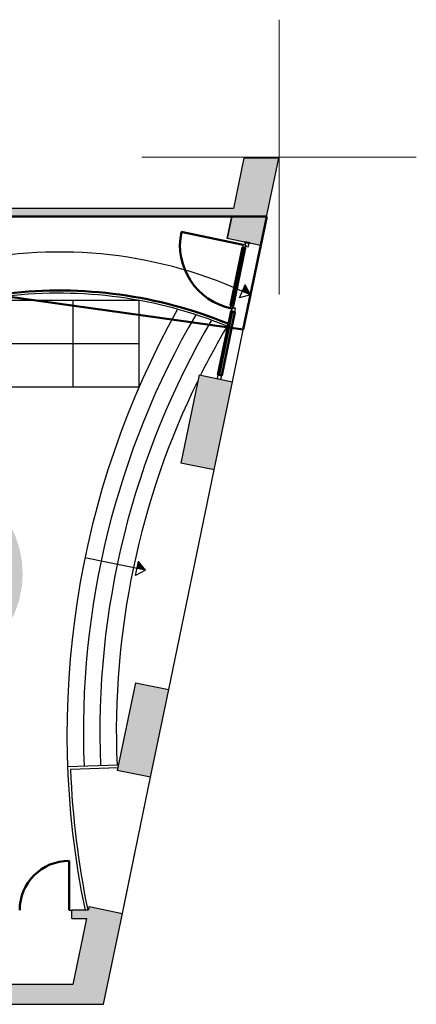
# Model space of a CAD drawing. Header units: metres. Extents: x -1 to 430, y -6 to 34.
# Tile 12 of 12: x 423 to 430, y 13 to 31. Entities that reach past the tile are written whole.
import ezdxf

# ---------------------------------------------------------------- set-up
doc = ezdxf.new("R2010")
doc.units = ezdxf.units.M
doc.linetypes.add('CONTINUA', pattern=[0])
for name, color, linetype, lineweight in [('3D PB MURS', 7, 'CONTINUA', 25), ('3D PB MURS NOUS', 7, 'CONTINUA', 25), ('3D PB PILAR', 7, 'CONTINUA', 25), ('PB ESCALES 2D', 7, 'CONTINUA', 25), ('PB PAVIMENT', 7, 'CONTINUA', 25)]:
    doc.layers.add(name, color=color, linetype=linetype, lineweight=lineweight)

msp = doc.modelspace()

# ---------------------------------------------------------------- hatches: boundary and pattern name
at = {"layer": '3D PB MURS', "linetype": 'CONTINUA', "lineweight": 18, "true_color": 0xa0a0a0, "transparency": 33554687}
for points in [[(426.847, 28.23), (426.544, 26.769), (427.151, 26.643), (427.48, 28.23)], [(426.658, 27.32), (421.137, 27.32), (421.137, 27.171), (421.356, 27.171), (421.356, 27.17), (426.627, 27.17)], [(426.031, 24.292), (425.698, 22.686), (426.305, 22.56), (426.638, 24.166)], [(425.146, 16.969), (425.477, 18.565), (424.87, 18.691), (424.539, 17.095)], [(424.291, 12.84), (424.633, 14.492), (424.026, 14.618), (424.012, 14.551), (424.012, 14.551), (423.981, 14.401), (423.981, 14.401), (423.657, 12.84)], [(423.712, 14.551), (423.712, 14.401), (423.981, 14.401), (424.012, 14.551)], [(400.756, 12.841), (423.657, 12.841), (423.732, 13.201), (400.756, 13.201)]]:
    msp.add_hatch(color=253, dxfattribs=at).paths.add_polyline_path(points)
at = {"layer": 'PB PAVIMENT', "linetype": 'CONTINUA', "lineweight": 25, "transparency": 33554687}
h = msp.add_hatch(color=7, dxfattribs=at)
h.paths.add_polyline_path([(420.1, 22.275), (420.188, 22.32), (420.277, 22.359), (420.368, 22.394), (420.461, 22.425), (420.556, 22.45), (420.651, 22.47), (420.748, 22.486), (420.845, 22.496), (420.943, 22.501), (420.969, 22.501), (420.97, 23.644), (420.736, 23.644), (420.736, 24.204), (421.136, 24.204), (421.136, 25.891), (415.876, 25.891), (415.876, 24.371), (417.775, 24.371), (417.775, 17.496), (420.702, 17.496), (420.702, 18.09), (420.967, 18.09), (420.967, 18.804), (420.943, 18.804), (420.845, 18.809), (420.748, 18.819), (420.651, 18.835), (420.555, 18.855), (420.461, 18.88), (420.368, 18.911), (420.276, 18.946), (420.187, 18.986), (420.1, 19.03), (420.015, 19.079), (419.933, 19.132), (419.853, 19.19), (419.777, 19.252), (419.705, 19.317), (419.635, 19.386), (419.57, 19.459), (419.508, 19.535), (419.451, 19.614), (419.397, 19.696), (419.348, 19.781), (419.342, 19.794), (419.382, 19.816), (419.393, 19.794), (419.515, 19.601), (419.594, 19.506), (419.621, 19.528), (419.624, 19.523), (419.685, 19.454), (419.748, 19.387), (419.816, 19.324), (419.886, 19.264), (419.96, 19.209), (420.036, 19.157), (420.115, 19.109), (420.196, 19.065), (420.28, 19.026), (420.365, 18.991), (420.452, 18.961), (420.541, 18.935), (420.631, 18.914), (420.721, 18.898), (420.813, 18.886), (420.905, 18.879), (420.972, 18.878), (420.972, 22.423), (420.914, 22.422), (420.822, 22.415), (420.731, 22.403), (420.662, 22.391), (420.656, 22.421), (420.726, 22.433), (420.721, 22.454), (420.563, 22.421), (420.47, 22.396), (420.378, 22.366), (420.288, 22.332), (420.2, 22.292), (420.115, 22.249), (420.031, 22.201), (419.951, 22.148), (419.873, 22.092), (419.798, 22.031), (419.726, 21.967), (419.658, 21.899), (419.594, 21.827), (419.533, 21.752), (419.477, 21.674), (419.424, 21.594), (419.376, 21.51), (419.368, 21.495), (419.342, 21.509), (419.35, 21.525), (419.399, 21.609), (419.452, 21.691), (419.51, 21.77), (419.571, 21.847), (419.637, 21.919), (419.706, 21.988), (419.778, 22.054), (419.854, 22.115), (419.934, 22.173), (420.016, 22.226)])
h.paths.add_polyline_path([(422.686, 21.352), (422.644, 21.442), (422.617, 21.496), (422.615, 21.495), (422.608, 21.51), (422.56, 21.594), (422.507, 21.674), (422.451, 21.752), (422.39, 21.827), (422.326, 21.899), (422.308, 21.884), (422.386, 21.791), (422.363, 21.773), (422.312, 21.833), (422.249, 21.9), (422.183, 21.964), (422.113, 22.024), (422.04, 22.081), (421.964, 22.134), (421.886, 22.182), (421.805, 22.227), (421.722, 22.267), (421.637, 22.303), (421.55, 22.334), (421.462, 22.361), (421.372, 22.383), (421.282, 22.4), (421.19, 22.413), (421.098, 22.421), (421.032, 22.423), (421.032, 18.879), (421.089, 18.88), (421.181, 18.888), (421.273, 18.901), (421.322, 18.91), (421.327, 18.882), (421.426, 18.905), (421.533, 18.932), (421.647, 18.974), (421.749, 19.015), (421.858, 19.071), (421.953, 19.124), (422.055, 19.194), (422.142, 19.258), (422.234, 19.342), (422.312, 19.415), (422.394, 19.511), (422.461, 19.592), (422.531, 19.7), (422.586, 19.786), (422.644, 19.906), (422.686, 19.995), (422.73, 20.127), (422.758, 20.215), (422.788, 20.367), (422.802, 20.443), (422.817, 20.674), (422.802, 20.905), (422.788, 20.98), (422.758, 21.132), (422.73, 21.22)])
h.paths.add_polyline_path([(419.192, 20.391), (419.207, 20.312), (419.195, 20.357)], flags=16)
h.paths.add_polyline_path([(419.195, 20.991), (419.207, 21.036), (419.192, 20.957)], flags=16)

# ---------------------------------------------------------------- linework, layer by layer
at = {"layer": '3D PB MURS', "color": 7, "linetype": 'CONTINUA', "lineweight": 25, "transparency": 33554687}
for p, q in [((426.847, 28.23), (426.658, 27.32)), ((427.48, 28.23), (426.847, 28.23)), ((427.151, 26.643), (427.48, 28.23)), ((426.658, 27.32), (421.287, 27.32)), ((421.356, 27.17), (426.627, 27.17)), ((426.627, 27.17), (426.544, 26.769)), ((427.151, 26.643), (426.544, 26.769)), ((426.638, 24.166), (427.151, 26.643)), ((426.638, 24.166), (427.151, 26.643)), ((426.031, 24.292), (425.698, 22.686)), ((426.031, 24.292), (426.638, 24.166)), ((426.305, 22.56), (426.638, 24.166)), ((426.305, 22.56), (425.698, 22.686)), ((425.477, 18.565), (426.305, 22.56)), ((425.477, 18.565), (426.305, 22.56)), ((424.87, 18.691), (424.539, 17.095)), ((424.87, 18.691), (425.477, 18.565)), ((425.146, 16.969), (425.477, 18.565)), ((425.146, 16.969), (424.539, 17.095)), ((424.633, 14.492), (425.146, 16.969)), ((424.658, 14.613), (425.146, 16.969)), ((423.662, 14.551), (423.712, 14.551)), ((423.712, 14.401), (423.712, 14.551)), ((424.012, 14.551), (423.712, 14.551)), ((424.026, 14.618), (424.012, 14.551)), ((424.026, 14.618), (424.633, 14.492)), ((423.712, 14.401), (423.981, 14.401)), ((423.981, 14.401), (423.732, 13.201)), ((424.291, 12.84), (424.633, 14.492)), ((423.732, 13.201), (417.817, 13.201)), ((400.927, 12.841), (423.657, 12.841)), ((423.657, 12.841), (423.657, 12.84)), ((423.657, 12.84), (424.291, 12.84))]:
    msp.add_line(p, q, dxfattribs=at)
at = {"layer": '3D PB MURS', "color": 202, "linetype": 'CONTINUA', "lineweight": 50, "transparency": 33554687}
msp.add_line((423.662, 14.551), (423.662, 15.451), dxfattribs=at)
msp.add_arc((423.662, 14.551), 0.9, 90, 180, dxfattribs=at)
at = {"layer": '3D PB MURS NOUS', "color": 4, "linetype": 'CONTINUA', "lineweight": 50, "transparency": 33554687}
for p, q in [((426.833, 26.658), (425.706, 26.892)), ((426.955, 26.684), (426.857, 26.704)), ((426.955, 26.684), (426.857, 26.704)), ((426.955, 26.684), (426.955, 26.684))]:
    msp.add_line(p, q, dxfattribs=at)
at = {"layer": '3D PB MURS NOUS', "color": 7, "linetype": 'CONTINUA', "lineweight": 25, "transparency": 33554687}
for p, q in [((426.628, 25.547), (426.847, 26.604)), ((426.407, 24.285), (426.646, 25.44))]:
    msp.add_line(p, q, dxfattribs=at)
for points in [[(426.881, 26.648), (426.877, 26.629), (426.926, 26.618), (426.941, 26.687), (426.872, 26.701), (426.862, 26.652), (426.881, 26.648)], [(426.871, 26.599), (426.881, 26.648), (426.862, 26.652), (426.833, 26.658), (426.822, 26.609), (426.871, 26.599)], [(426.622, 25.497), (426.642, 25.493), (426.652, 25.542), (426.603, 25.552), (426.593, 25.503), (426.622, 25.497)], [(426.642, 25.493), (426.622, 25.497), (426.612, 25.447), (426.681, 25.433), (426.695, 25.501), (426.646, 25.511), (426.642, 25.493)], [(426.695, 25.502), (426.661, 25.509), (426.626, 25.516), (426.661, 25.509), (426.695, 25.502)], [(426.427, 24.21), (426.441, 24.278), (426.373, 24.292), (426.359, 24.224), (426.427, 24.21)]]:
    msp.add_lwpolyline(points, close=True, dxfattribs=at)
at = {"layer": '3D PB MURS NOUS', "color": 4, "linetype": 'CONTINUA', "lineweight": 50, "transparency": 33554687}
for points in [[(426.652, 25.542), (426.871, 26.599), (426.822, 26.609), (426.603, 25.552), (426.652, 25.542)], [(426.441, 24.278), (426.681, 25.433), (426.612, 25.447), (426.373, 24.292), (426.441, 24.278)]]:
    msp.add_lwpolyline(points, close=True, dxfattribs=at)
msp.add_arc((426.862, 26.652), 1.18, 168.2918, 258.2918, dxfattribs=at)
at = {"layer": '3D PB PILAR', "color": 202, "linetype": 'CONTINUA', "lineweight": 50, "transparency": 33554687}
for p, q in [((427.262, 27.172), (422.536, 27.17)), ((426.834, 25.115), (427.262, 27.172)), ((422.537, 25.719), (426.834, 25.115))]:
    msp.add_line(p, q, dxfattribs=at)
at = {"layer": '3D PB PILAR', "color": 7, "linetype": 'CONTINUA', "lineweight": 25, "transparency": 33554687}
for p, q in [((426.627, 27.17), (422.536, 27.17)), ((426.544, 26.769), (426.627, 27.17)), ((427.151, 26.643), (426.544, 26.769)), ((426.834, 25.115), (427.151, 26.643)), ((422.741, 25.791), (422.945, 25.807)), ((422.945, 25.807), (423.15, 25.818)), ((423.15, 25.818), (423.355, 25.824)), ((423.355, 25.824), (423.56, 25.824)), ((423.56, 25.824), (423.765, 25.82)), ((423.765, 25.82), (423.97, 25.81)), ((423.97, 25.81), (424.175, 25.795)), ((424.175, 25.795), (424.379, 25.775)), ((424.379, 25.775), (424.582, 25.75)), ((424.582, 25.75), (424.785, 25.72)), ((424.785, 25.72), (424.987, 25.685)), ((424.987, 25.685), (425.188, 25.644)), ((425.188, 25.644), (425.388, 25.599)), ((425.388, 25.599), (425.587, 25.548)), ((425.587, 25.548), (425.785, 25.493)), ((425.785, 25.493), (425.981, 25.432)), ((425.981, 25.432), (426.175, 25.367)), ((426.175, 25.367), (426.246, 25.341)), ((426.246, 25.341), (426.559, 25.222)), ((426.559, 25.222), (426.54, 25.176)), ((426.54, 25.176), (426.834, 25.115))]:
    msp.add_line(p, q, dxfattribs=at)
at = {"layer": '3D PB PILAR', "color": 202, "linetype": 'CONTINUA', "lineweight": 50, "transparency": 33554687}
msp.add_arc((423.482, 17.671), 8.154, 67.8293, 96.6548, dxfattribs=at)
at = {"layer": 'PB ESCALES 2D', "color": 52, "linetype": 'CONTINUA', "lineweight": 13, "transparency": 33554687}
for p, q in [((427.486, 30.752), (427.486, 25.752)), ((424.986, 28.252), (429.986, 28.252))]:
    msp.add_line(p, q, dxfattribs=at)
at = {"layer": 'PB ESCALES 2D', "color": 7, "linetype": 'CONTINUA', "lineweight": 25, "transparency": 33554687}
for p, q in [((426.765, 25.689), (426.868, 25.927)), ((426.964, 25.744), (426.868, 25.927)), ((424.937, 25.645), (422.536, 25.645)), ((423.737, 24.071), (423.737, 25.645)), ((424.937, 24.071), (424.937, 25.645)), ((426.964, 25.744), (426.765, 25.689)), ((426.54, 25.177), (426.559, 25.223)), ((426.54, 25.177), (426.834, 25.116)), ((424.937, 24.858), (422.536, 24.858)), ((422.536, 24.071), (424.937, 24.071)), ((425.056, 20.735), (423.951, 20.964)), ((424.874, 20.638), (424.923, 20.893)), ((425.056, 20.735), (424.923, 20.893)), ((425.056, 20.735), (424.874, 20.638)), ((424.559, 17.193), (423.635, 17.158)), ((424.561, 17.143), (423.687, 17.109))]:
    msp.add_line(p, q, dxfattribs=at)
for centre, radius, start, end in [((423.485, 18.397), 8.129, 64.6624, 102.3493), ((423.485, 17.697), 8.129, 67.7828, 97.0562), ((423.485, 18.397), 8.139, 64.7556, 65.7948), ((423.485, 18.397), 8.149, 64.8484, 65.7959), ((423.485, 18.397), 8.159, 64.9408, 65.7969), ((423.485, 18.397), 8.169, 65.0327, 65.7979), ((423.485, 18.397), 8.179, 65.1243, 65.7989), ((423.485, 18.397), 8.189, 65.2154, 65.7999), ((423.485, 18.397), 8.199, 65.3061, 65.8009), ((423.485, 18.397), 8.209, 65.3964, 65.8019), ((423.485, 18.397), 8.219, 65.4863, 65.8029), ((423.485, 18.397), 8.229, 65.5757, 65.804), ((423.485, 18.397), 8.239, 65.6649, 65.805), ((423.485, 18.397), 8.249, 65.7536, 65.806), ((423.485, 17.697), 8.079, 67.7828, 96.7429), ((439.433, 17.761), 15.81, 150.7573, 191.7158), ((439.029, 17.795), 15.107, 149.8375, 182.3769), ((439.029, 17.795), 14.807, 149.6078, 182.3847), ((439.029, 17.795), 14.507, 149.4147, 153.419), ((439.029, 17.795), 14.507, 153.8207, 182.3848), ((423.246, 12.81), 8.139, 77.2303, 78.2695), ((423.246, 12.81), 8.149, 77.3231, 78.2705), ((423.246, 12.81), 8.159, 77.4155, 78.2715), ((423.246, 12.81), 8.169, 77.5074, 78.2726), ((423.246, 12.81), 8.179, 77.5989, 78.2736), ((423.246, 12.81), 8.189, 77.69, 78.2746), ((423.246, 12.81), 8.199, 77.7807, 78.2756), ((423.246, 12.81), 8.209, 77.871, 78.2766), ((423.246, 12.81), 8.219, 77.9609, 78.2776), ((423.246, 12.81), 8.229, 78.0504, 78.2786), ((423.246, 12.81), 8.239, 78.1395, 78.2796), ((423.246, 12.81), 8.249, 78.2282, 78.2806), ((439.433, 17.761), 15.76, 182.3698, 191.7158)]:
    msp.add_arc(centre, radius, start, end, dxfattribs=at)

doc.saveas('drawing.dxf')
